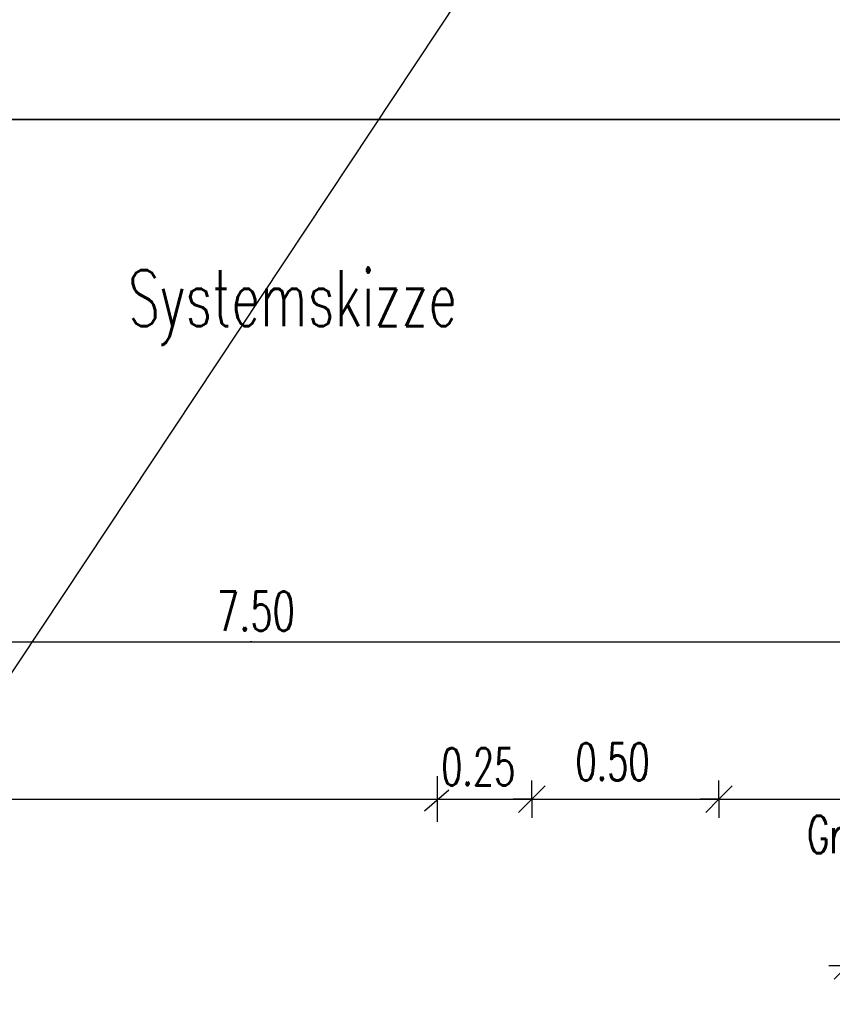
# Model space of a CAD drawing. Extents: x 3409653 to 3410193, y 5788342 to 5789000.
# Tile 68 of 79: x 3410003 to 3410025, y 5788661 to 5788687. Entities that reach past the tile are written whole.
import ezdxf

# ---------------------------------------------------------------- set-up
doc = ezdxf.new("R2010")
doc.units = 0
doc.header["$MEASUREMENT"] = 0
doc.linetypes.add('LINIENART0', pattern=[0])
for name, color, linetype in [('detail_AA-BB', 7, 'Continuous'), ('NULLEBENE', 7, 'Continuous'), ('Straßenbau', 7, 'Continuous'), ('TOP-HOEHENI', 7, 'Continuous')]:
    doc.layers.add(name, color=color, linetype=linetype)
doc.styles.add('SIMPLEX', font='simplex')

# ---------------------------------------------------------------- blocks, each defined once
blk = doc.blocks.new('MASSTRENN-45')
at = {"layer": 'NULLEBENE', "color": 1, "linetype": 'LINIENART0'}
for q in [(0, 0.1), (0.07071, 0.07071), (-0.1, 0), (-0.07071, -0.07071), (0, -0.1), (0.1, 0)]:
    blk.add_line((0, 0), q, dxfattribs=at)

msp = doc.modelspace()

# ---------------------------------------------------------------- linework, layer by layer
at = {"layer": 'detail_AA-BB', "color": 128, "linetype": 'LINIENART0'}
for p, q in [((3410047.00182, 5788670.46197, 0.001), (3409972.00182, 5788670.46197, 5)), ((3410047.00182, 5788670.46197, 0.001), (3409972.00182, 5788670.46197, 5)), ((3410014.46755, 5788666.87596), (3410014.46755, 5788665.66037)), ((3410014.46755, 5788666.87596), (3410014.46755, 5788665.66037)), ((3410014.78313, 5788666.50193), (3410014.12859, 5788665.94089)), ((3410014.78313, 5788666.50193), (3410014.12859, 5788665.94089)), ((3409977.00182, 5788666.26436, 0.1), (3410017.00182, 5788666.26436, 5)), ((3409977.00182, 5788666.26436, 0.1), (3410017.00182, 5788666.26436, 5)), ((3410017.00182, 5788666.26436, 0.1), (3410022.00182, 5788666.26436, 5)), ((3410017.00182, 5788666.26436, 0.1), (3410022.00182, 5788666.26436, 5)), ((3410022.00182, 5788666.26436, 0.1), (3410047.00182, 5788666.26436, 5)), ((3410022.00182, 5788666.26436, 0.1), (3410047.00182, 5788666.26436, 5))]:
    msp.add_line(p, q, dxfattribs=at)
at = {"layer": 'Straßenbau', "color": 176, "linetype": 'LINIENART0'}
for p, q in [((3410054.953, 5788684.439), (3409966.953, 5788684.439)), ((3410054.953, 5788684.439), (3409966.953, 5788684.439)), ((3409966.95373, 5788684.4388), (3410054.95373, 5788684.4388)), ((3409966.95373, 5788684.4388), (3410054.95373, 5788684.4388))]:
    msp.add_line(p, q, dxfattribs=at)
at = {"layer": 'TOP-HOEHENI', "color": 95, "linetype": 'LINIENART0'}
msp.add_line((3409973.432, 5788624.907), (3410020.565, 5788695.98), dxfattribs=at)

# ---------------------------------------------------------------- block references
at = {"layer": 'detail_AA-BB', "xscale": 5, "yscale": 5}
for p in [(3410017.00182, 5788666.26436, 0.1), (3410017.00182, 5788666.26436, 0.1), (3410017.00182, 5788666.26436, 0.1), (3410017.00182, 5788666.26436, 0.1), (3410022.00182, 5788666.26436, 0.1), (3410022.00182, 5788666.26436, 0.1), (3410022.00182, 5788666.26436, 0.1), (3410022.00182, 5788666.26436, 0.1), (3410025.43876, 5788661.80689, 0.1), (3410025.43876, 5788661.80689, 0.1)]:
    msp.add_blockref('MASSTRENN-45', p, dxfattribs=at)

# ---------------------------------------------------------------- texts
at = {"layer": 'detail_AA-BB', "color": 128, "linetype": 'LINIENART0', "style": 'SIMPLEX', "width": 0.66046}
for s, height, p in [('Systemskizze', 1.5, (3410006.21222, 5788678.91075)), ('Systemskizze', 1.5, (3410006.21222, 5788678.91075)), ('7.50', 1.05, (3410008.58644, 5788670.7657)), ('7.50', 1.05, (3410008.58644, 5788670.7657)), ('75.00', 0.01, (3410009.48515, 5788670.46697)), ('75.00', 0.01, (3410009.48515, 5788670.46697)), ('0.25', 1, (3410014.57838, 5788666.63168)), ('0.25', 1, (3410014.57838, 5788666.63168)), ('0.50', 1, (3410018.16782, 5788666.76436)), ('0.50', 1, (3410018.16782, 5788666.76436)), ('Grünstreifen mit Entwässerungsmulde', 1, (3410024.36023, 5788664.81961)), ('Grünstreifen mit Entwässerungsmulde', 1, (3410024.36023, 5788664.81961))]:
    msp.add_text(s, height=height, dxfattribs=at).set_placement(p)

doc.saveas('drawing.dxf')
